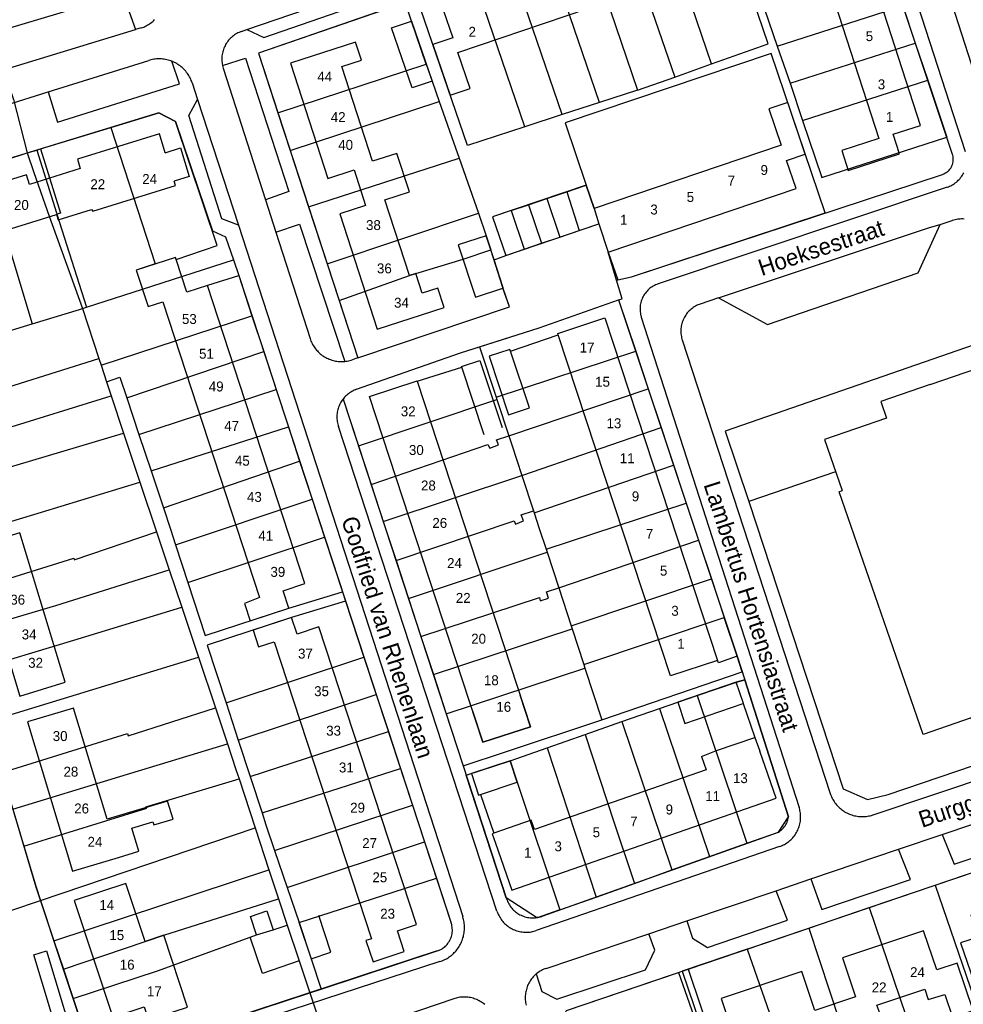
# Model space of a CAD drawing. Extents: x 123992 to 125854, y 449108 to 451911.
# Tile 158 of 175: x 125087 to 125229, y 451268 to 451417. Entities that reach past the tile are written whole.
import ezdxf
from ezdxf.enums import TextEntityAlignment as Align

# ---------------------------------------------------------------- set-up
doc = ezdxf.new("R2010")
doc.units = 0
for name, color, linetype in [('DEFAULT_113', 2, 'CONTINUOUS'), ('DEFAULT_117', 3, 'CONTINUOUS'), ('DEFAULT_21', 8, 'CONTINUOUS'), ('DEFAULT_22', 8, 'CONTINUOUS'), ('DEFAULT_4', 1, 'CONTINUOUS'), ('DEFAULT_6', 1, 'CONTINUOUS'), ('DEFAULT_79', 9, 'CONTINUOUS'), ('DEFAULT_80', 9, 'CONTINUOUS'), ('DEFAULT_99', 9, 'CONTINUOUS')]:
    doc.layers.add(name, color=color, linetype=linetype)

msp = doc.modelspace()

# ---------------------------------------------------------------- linework, layer by layer
at = {"layer": 'DEFAULT_21'}
for points in [[(125199.74, 451413.132), (125192.124, 451435.474)], [(125191.195, 451410.085), (125182.932, 451434.325)], [(125177.317, 451432.354), (125185.643, 451408.106)], [(125171.762, 451430.404), (125180.038, 451406.148)], [(125174.28, 451404.273), (125166.055, 451428.401)], [(125168.651, 451402.44), (125160.469, 451426.44)], [(125163.022, 451400.606), (125154.884, 451424.48)], [(125154.369, 451397.788), (125146.764, 451420.098)], [(125148.174, 451410.044), (125145.963, 451416.565), (125144.99, 451419.382), (125122.861, 451411.708), (125125.795, 451402.724)], [(125201.094, 451412.773), (125220.042, 451418.851)], [(125220.042, 451418.851), (125221.879, 451413.228)], [(125199.193, 451418.376), (125201.094, 451412.773)], [(125191.195, 451410.085), (125199.74, 451413.132)], [(125201.094, 451412.773), (125203.033, 451407.167)], [(125203.033, 451407.167), (125221.879, 451413.228)], [(125221.879, 451413.228), (125223.798, 451407.621)], [(125208.328, 451387.595), (125200.181, 451411.676), (125169.095, 451401.177), (125172.277, 451391.773)], [(125125.795, 451402.724), (125148.174, 451410.044)], [(125148.174, 451410.044), (125149.042, 451407.483), (125150.12, 451404.433)], [(125185.643, 451408.106), (125191.195, 451410.085)], [(125180.038, 451406.148), (125185.643, 451408.106)], [(125203.033, 451407.167), (125204.905, 451401.538)], [(125204.905, 451401.538), (125223.798, 451407.621)], [(125223.798, 451407.621), (125226.659, 451399.036)], [(125180.038, 451406.148), (125174.28, 451404.273)], [(125127.658, 451397.016), (125150.12, 451404.433)], [(125150.12, 451404.433), (125152.586, 451397.452), (125153.129, 451395.892)], [(125174.28, 451404.273), (125168.651, 451402.44)], [(125100.594, 451400.513), (125107.828, 451402.728), (125110.338, 451401.394), (125115.919, 451384.887), (125117.908, 451383.977), (125119.085, 451380.522)], [(125125.795, 451402.724), (125127.658, 451397.016)], [(125168.651, 451402.44), (125163.022, 451400.606)], [(125163.022, 451400.606), (125154.369, 451397.788)], [(125204.905, 451401.538), (125207.818, 451392.97)], [(125089.981, 451397.262), (125100.594, 451400.513)], [(125100.594, 451400.513), (125107.289, 451379.909), (125104.434, 451378.977), (125105.374, 451376.097)], [(125207.818, 451392.97), (125226.659, 451399.036)], [(125081.53, 451394.675), (125086.943, 451396.332), (125087.976, 451396.648)], [(125087.976, 451396.648), (125089.425, 451397.092)], [(125089.425, 451397.092), (125089.981, 451397.262)], [(125089.425, 451397.092), (125092.419, 451387.597), (125092.481, 451387.401)], [(125089.981, 451397.262), (125092.997, 451387.562), (125092.481, 451387.401)], [(125127.658, 451397.016), (125130.432, 451388.52)], [(125081.53, 451394.675), (125088.725, 451370.865)], [(125130.432, 451388.52), (125153.129, 451395.892)], [(125153.129, 451395.892), (125156.024, 451387.573)], [(125169.351, 451390.783), (125172.277, 451391.773)], [(125172.277, 451391.773), (125173.465, 451388.262), (125174.181, 451385.937)], [(125166.372, 451389.775), (125169.351, 451390.783)], [(125169.351, 451390.783), (125171.219, 451384.935)], [(125160.989, 451387.953), (125163.594, 451388.835)], [(125163.594, 451388.835), (125166.372, 451389.775)], [(125163.594, 451388.835), (125165.556, 451383.019)], [(125166.372, 451389.775), (125168.324, 451383.955)], [(125092.481, 451387.401), (125096.907, 451373.364)], [(125130.432, 451388.52), (125133.235, 451379.937)], [(125133.235, 451379.937), (125156.024, 451387.573)], [(125156.024, 451387.573), (125157.208, 451384.171), (125157.902, 451382.05)], [(125160.989, 451387.953), (125158.175, 451387.001), (125160.143, 451381.187), (125162.942, 451382.134)], [(125160.989, 451387.953), (125162.942, 451382.134)], [(125177.036, 451377.497), (125179.108, 451377.967), (125208.328, 451387.595)], [(125171.219, 451384.935), (125174.181, 451385.937)], [(125174.181, 451385.937), (125175.619, 451381.686), (125177.036, 451377.497)], [(125168.324, 451383.955), (125171.219, 451384.935)], [(125162.942, 451382.134), (125165.556, 451383.019)], [(125165.556, 451383.019), (125168.324, 451383.955)], [(125135.048, 451374.383), (125145.632, 451378.176), (125146.585, 451378.485), (125153.719, 451380.606), (125157.902, 451382.05)], [(125135.048, 451374.383), (125137.874, 451365.731), (125160.698, 451373.447), (125159.717, 451376.33), (125157.902, 451382.05)], [(125105.374, 451376.097), (125119.085, 451380.522)], [(125119.085, 451380.522), (125119.885, 451378.174), (125121.882, 451372.085)], [(125133.235, 451379.937), (125135.048, 451374.383)], [(125096.907, 451373.364), (125105.374, 451376.097)], [(125156.21, 451367.384), (125165.215, 451370.241), (125177.18, 451374.476), (125179.755, 451366.731)], [(125088.725, 451370.865), (125095.858, 451373.025), (125096.315, 451373.172)], [(125096.315, 451373.172), (125096.907, 451373.364)], [(125099.12, 451364.655), (125121.882, 451372.085)], [(125121.882, 451372.085), (125123.654, 451366.681)], [(125083.086, 451369.158), (125088.725, 451370.865)], [(125253.561, 451315.257), (125239.406, 451358.589), (125235.703, 451369.397), (125193.223, 451354.694), (125196.823, 451344.065), (125211.057, 451300.712), (125214.686, 451299.09), (125217.83, 451299.851), (125251.415, 451311.254), (125253.561, 451315.257)], [(125103.013, 451359.688), (125123.654, 451366.681)], [(125123.654, 451366.681), (125125.534, 451360.949)], [(125137.673, 451360.991), (125153.355, 451366.478), (125156.21, 451367.384)], [(125156.21, 451367.384), (125158.707, 451359.78)], [(125158.707, 451359.78), (125179.755, 451366.731)], [(125179.755, 451366.731), (125181.645, 451361.044)], [(125068.484, 451356.108), (125079.577, 451359.615), (125098.788, 451365.663)], [(125099.95, 451362.135), (125101.97, 451362.824), (125103.013, 451359.688)], [(125104.843, 451354.187), (125125.534, 451360.949)], [(125125.534, 451360.949), (125127.374, 451355.338)], [(125137.673, 451360.991), (125137.486, 451360.921), (125137.302, 451360.842), (125137.122, 451360.755), (125136.946, 451360.661), (125136.774, 451360.558), (125136.607, 451360.448), (125136.445, 451360.33), (125136.289, 451360.205), (125136.138, 451360.074), (125135.994, 451359.936), (125135.856, 451359.791), (125135.724, 451359.64), (125135.629, 451359.522)], [(125160.608, 451353.99), (125181.645, 451361.044)], [(125181.645, 451361.044), (125183.582, 451355.218)], [(125070.102, 451350.656), (125084.093, 451354.897), (125100.659, 451359.982)], [(125103.013, 451359.688), (125104.843, 451354.187)], [(125135.629, 451359.522), (125137.942, 451352.456)], [(125137.942, 451352.456), (125158.809, 451359.469)], [(125158.707, 451359.78), (125158.809, 451359.469)], [(125158.809, 451359.469), (125160.608, 451353.99)], [(125106.676, 451348.674), (125127.374, 451355.338)], [(125127.374, 451355.338), (125129.072, 451350.159)], [(125162.584, 451347.987), (125183.582, 451355.218)], [(125183.582, 451355.218), (125185.47, 451349.539)], [(125071.718, 451345.212), (125086.463, 451349.59), (125102.501, 451354.391)], [(125104.843, 451354.187), (125106.676, 451348.674)], [(125139.844, 451346.646), (125157.438, 451352.656), (125157.734, 451352.119), (125159.045, 451352.592), (125158.749, 451353.367), (125160.608, 451353.99)], [(125160.608, 451353.99), (125161.069, 451352.586), (125162.584, 451347.987)], [(125137.942, 451352.456), (125139.844, 451346.646)], [(125108.523, 451343.122), (125129.072, 451350.159)], [(125129.072, 451350.159), (125130.949, 451344.437)], [(125106.676, 451348.674), (125108.523, 451343.122)], [(125164.438, 451342.358), (125185.47, 451349.539)], [(125185.47, 451349.539), (125187.372, 451343.816)], [(125141.671, 451341.063), (125162.584, 451347.987)], [(125162.584, 451347.987), (125164.336, 451342.667)], [(125073.987, 451337.564), (125090.14, 451342.433), (125104.982, 451346.967)], [(125139.844, 451346.646), (125141.671, 451341.063)], [(125110.373, 451337.518), (125130.949, 451344.437)], [(125130.949, 451344.437), (125132.838, 451338.678)], [(125108.523, 451343.122), (125109.604, 451339.875), (125110.373, 451337.518)], [(125143.608, 451335.145), (125161.403, 451341.151), (125161.64, 451340.615), (125162.832, 451341.147), (125162.477, 451342.041), (125164.336, 451342.667)], [(125164.336, 451342.667), (125164.438, 451342.358)], [(125166.24, 451336.856), (125187.372, 451343.816)], [(125187.372, 451343.816), (125189.236, 451338.207)], [(125164.438, 451342.358), (125165.211, 451340.009), (125166.24, 451336.856)], [(125141.671, 451341.063), (125143.608, 451335.145)], [(125076.329, 451329.673), (125095.008, 451335.511), (125095.067, 451335.273), (125107.484, 451339.485)], [(125112.229, 451331.837), (125132.838, 451338.678)], [(125132.838, 451338.678), (125135.549, 451330.41)], [(125168.14, 451331.035), (125189.236, 451338.207)], [(125189.236, 451338.207), (125191.17, 451332.389)], [(125110.373, 451337.518), (125112.229, 451331.837)], [(125166.24, 451336.856), (125166.392, 451336.39)], [(125145.473, 451329.447), (125166.392, 451336.39)], [(125166.392, 451336.39), (125168.14, 451331.035)], [(125143.608, 451335.145), (125145.473, 451329.447)], [(125077.969, 451324.146), (125092.315, 451328.373), (125109.411, 451333.725)], [(125170.007, 451325.313), (125191.17, 451332.389)], [(125191.17, 451332.389), (125193.113, 451326.546)], [(125112.229, 451331.837), (125114.836, 451323.854), (125127.446, 451327.972), (125135.549, 451330.41)], [(125147.355, 451323.696), (125165.25, 451329.587), (125165.368, 451329.051), (125166.619, 451329.464), (125166.323, 451330.418), (125168.14, 451331.035)], [(125168.14, 451331.035), (125170.007, 451325.313)], [(125135.549, 451330.41), (125136.002, 451329.029)], [(125145.473, 451329.447), (125147.355, 451323.696)], [(125079.644, 451318.502), (125095.043, 451323.125), (125111.285, 451328.123)], [(125136.002, 451329.029), (125127.866, 451326.557), (125115.116, 451322.382), (125117.97, 451313.66)], [(125136.002, 451329.029), (125138.772, 451320.581)], [(125171.913, 451319.473), (125193.113, 451326.546)], [(125174.647, 451311.095), (125195.807, 451318.361), (125195.051, 451320.715), (125193.113, 451326.546)], [(125149.241, 451317.934), (125170.156, 451324.858)], [(125170.007, 451325.313), (125170.156, 451324.858)], [(125170.156, 451324.858), (125171.913, 451319.473)], [(125147.355, 451323.696), (125149.241, 451317.934)], [(125081.924, 451310.821), (125113.81, 451320.572)], [(125117.97, 451313.66), (125138.772, 451320.581)], [(125138.772, 451320.581), (125140.626, 451314.928)], [(125151.181, 451312.008), (125172.09, 451318.931)], [(125171.913, 451319.473), (125172.09, 451318.931)], [(125172.09, 451318.931), (125174.647, 451311.095)], [(125149.241, 451317.934), (125151.181, 451312.008)], [(125189.009, 451314.789), (125194.939, 451316.806), (125196.188, 451317.171), (125202.811, 451296.487)], [(125119.81, 451308.036), (125140.626, 451314.928)], [(125140.626, 451314.928), (125142.461, 451309.333)], [(125183.335, 451312.83), (125186.089, 451313.796), (125189.009, 451314.789)], [(125189.009, 451314.789), (125196.53, 451292.486)], [(125117.97, 451313.66), (125119.81, 451308.036)], [(125084.199, 451303.153), (125103.112, 451309.047), (125103.23, 451308.689), (125116.364, 451312.935)], [(125151.181, 451312.008), (125153.753, 451304.151), (125160.107, 451306.304), (125174.647, 451311.095)], [(125177.665, 451310.841), (125183.335, 451312.83)], [(125183.335, 451312.83), (125190.903, 451290.481)], [(125172.149, 451308.906), (125177.665, 451310.841)], [(125177.665, 451310.841), (125185.218, 451288.455)], [(125121.599, 451302.569), (125142.461, 451309.333)], [(125142.461, 451309.333), (125144.285, 451303.772)], [(125166.396, 451306.888), (125172.149, 451308.906)], [(125172.149, 451308.906), (125176.494, 451295.551), (125179.561, 451286.439)], [(125085.842, 451297.618), (125101.968, 451302.56), (125118.187, 451307.487)], [(125119.81, 451308.036), (125121.599, 451302.569)], [(125160.805, 451304.927), (125166.396, 451306.888)], [(125166.396, 451306.888), (125173.774, 451284.376)], [(125168.286, 451282.42), (125165.62, 451281.47), (125165.217, 451281.349), (125164.804, 451281.27), (125160.235, 451284.242), (125154.207, 451302.754), (125160.805, 451304.927)], [(125160.805, 451304.927), (125161.872, 451301.692), (125168.286, 451282.42)], [(125121.599, 451302.569), (125123.398, 451297.073)], [(125123.398, 451297.073), (125144.285, 451303.772)], [(125144.285, 451303.772), (125146.108, 451298.214)], [(125087.493, 451292.055), (125106.006, 451297.784), (125105.888, 451297.963), (125119.948, 451302.194)], [(125125.307, 451291.38), (125146.108, 451298.214)], [(125146.108, 451298.214), (125147.916, 451292.699)], [(125085.842, 451297.618), (125087.493, 451292.055)], [(125123.398, 451297.073), (125123.982, 451295.289), (125125.307, 451291.38)], [(125201.277, 451294.178), (125201.444, 451294.288), (125201.604, 451294.409), (125201.756, 451294.538), (125201.9, 451294.677), (125202.036, 451294.823), (125202.162, 451294.978), (125202.28, 451295.14), (125202.387, 451295.309), (125202.483, 451295.484), (125202.569, 451295.665), (125202.645, 451295.85), (125202.708, 451296.04), (125202.761, 451296.233), (125202.801, 451296.428), (125202.811, 451296.487)], [(125089.993, 451283.872), (125122.363, 451294.841)], [(125196.53, 451292.486), (125201.277, 451294.178)], [(125127.188, 451285.836), (125147.916, 451292.699)], [(125147.916, 451292.699), (125149.711, 451287.227)], [(125190.903, 451290.481), (125196.53, 451292.486)], [(125087.493, 451292.055), (125089.332, 451285.859), (125089.993, 451283.872)], [(125125.307, 451291.38), (125127.188, 451285.836)], [(125185.218, 451288.455), (125190.903, 451290.481)], [(125224.917, 451286.164), (125234.285, 451289.353)], [(125092.021, 451277.773), (125124.445, 451288.499)], [(125179.561, 451286.439), (125185.218, 451288.455)], [(125128.993, 451280.512), (125149.711, 451287.227)], [(125149.711, 451287.227), (125151.941, 451280.424)], [(125173.774, 451284.376), (125179.561, 451286.439)], [(125127.188, 451285.836), (125128.993, 451280.512)], [(125214.97, 451282.778), (125224.917, 451286.164)], [(125224.917, 451286.164), (125234.278, 451258.899)], [(125080.979, 451280.818), (125089.993, 451283.872)], [(125089.993, 451283.872), (125092.021, 451277.773)], [(125093.453, 451273.466), (125105.76, 451277.687), (125108.574, 451278.621), (125125.882, 451284.124)], [(125168.286, 451282.42), (125173.774, 451284.376)], [(125205.84, 451279.67), (125214.97, 451282.778)], [(125214.97, 451282.778), (125224.224, 451255.526)], [(125128.993, 451280.512), (125130.803, 451275.074), (125132.311, 451270.484)], [(125149.823, 451276.236), (125150.011, 451276.304), (125150.195, 451276.383), (125150.373, 451276.474), (125150.546, 451276.575), (125150.712, 451276.686), (125150.871, 451276.806), (125151.023, 451276.937), (125151.167, 451277.076), (125151.302, 451277.223), (125151.428, 451277.379), (125151.544, 451277.541), (125151.65, 451277.711), (125151.746, 451277.886), (125151.831, 451278.067), (125151.905, 451278.253), (125151.968, 451278.443), (125152.019, 451278.636), (125152.059, 451278.832), (125152.087, 451279.03), (125152.102, 451279.229), (125152.106, 451279.429), (125152.098, 451279.629), (125152.077, 451279.828), (125152.045, 451280.025), (125152.001, 451280.22), (125151.945, 451280.413), (125151.941, 451280.424)], [(125094.916, 451269.065), (125107.624, 451273.244), (125121.6, 451278.343), (125122.578, 451278.673), (125125.096, 451279.445), (125127.186, 451280.151)], [(125196.573, 451276.516), (125205.84, 451279.67)], [(125205.84, 451279.67), (125212.113, 451260.787)], [(125092.021, 451277.773), (125093.453, 451273.466)], [(125132.311, 451270.484), (125149.823, 451276.236)], [(125196.573, 451276.516), (125186.778, 451273.182), (125195.745, 451246.663), (125199.842, 451248.016), (125199.99, 451247.569)], [(125196.573, 451276.516), (125205.48, 451250.988), (125206.02, 451249.56)], [(125093.453, 451273.466), (125094.916, 451269.065)], [(125170.766, 451254.683), (125167.72, 451264.031), (125169.32, 451267.239), (125186.182, 451272.979), (125188.155, 451267.416), (125190.221, 451261.104)], [(125094.916, 451269.065), (125098.001, 451259.787), (125098.638, 451259.424), (125130.618, 451269.928)], [(125130.618, 451269.928), (125132.311, 451270.484)]]:
    msp.add_lwpolyline(points, dxfattribs=at)
at = {"layer": 'DEFAULT_22'}
for points in [[(125061.623, 451477.258), (125073.61, 451441.573), (125085.919, 451404.735), (125087.976, 451396.648)], [(125087.976, 451396.648), (125088.997, 451393.727), (125091.296, 451387.1), (125096.315, 451373.172)], [(125096.315, 451373.172), (125098.788, 451365.663)], [(125098.788, 451365.663), (125099.12, 451364.655)], [(125099.12, 451364.655), (125099.95, 451362.135)], [(125099.95, 451362.135), (125100.659, 451359.982)], [(125100.659, 451359.982), (125102.501, 451354.391)], [(125102.501, 451354.391), (125102.607, 451354.068), (125104.982, 451346.967)], [(125104.982, 451346.967), (125107.484, 451339.485)], [(125107.484, 451339.485), (125109.411, 451333.725)], [(125109.411, 451333.725), (125111.285, 451328.123)], [(125111.285, 451328.123), (125113.81, 451320.572)], [(125113.81, 451320.572), (125116.364, 451312.935)], [(125116.364, 451312.935), (125118.187, 451307.487)], [(125118.187, 451307.487), (125119.474, 451303.639), (125119.948, 451302.194)], [(125119.948, 451302.194), (125122.363, 451294.841)], [(125122.363, 451294.841), (125124.445, 451288.499)], [(125124.445, 451288.499), (125125.882, 451284.124)], [(125125.882, 451284.124), (125127.186, 451280.151)], [(125127.186, 451280.151), (125129.014, 451274.739), (125130.618, 451269.928)], [(125130.618, 451269.928), (125133.588, 451261.022)]]:
    msp.add_lwpolyline(points, dxfattribs=at)
at = {"layer": 'DEFAULT_4'}
for points in [[(125222.699, 451400.815), (125211.667, 451434.887), (125207.717, 451433.608), (125206.652, 451436.43), (125198.893, 451433.918), (125199.871, 451430.897), (125205.467, 451432.709), (125216.439, 451398.824), (125210.841, 451397.011), (125211.808, 451394.023), (125219.522, 451396.521), (125218.565, 451399.477), (125222.699, 451400.815)], [(125150.738, 451418.249), (125152.18, 451414.019), (125149.184, 451412.999), (125151.791, 451405.351), (125154.778, 451406.369), (125152.931, 451411.788), (125192.145, 451425.153), (125194.012, 451419.674), (125197.146, 451420.742), (125194.502, 451428.499), (125191.465, 451427.464), (125190.04, 451431.645), (125150.738, 451418.249)], [(125150.878, 451373.313), (125149.921, 451376.272), (125147.549, 451375.505), (125146.585, 451378.485), (125145.632, 451378.176), (125141.943, 451389.583), (125145.62, 451390.772), (125143.743, 451396.577), (125140.074, 451395.391), (125135.442, 451409.714), (125138.38, 451410.665), (125137.499, 451413.388), (125127.682, 451410.213), (125133.313, 451392.806), (125137.284, 451394.091), (125139.014, 451388.743), (125135.13, 451387.487), (125140.772, 451370.043), (125150.878, 451373.313)], [(125175.613, 451381.684), (125203.941, 451391.269), (125202.509, 451395.502), (125205.33, 451396.457), (125202.685, 451404.275), (125199.816, 451403.304), (125201.676, 451397.808), (125173.465, 451388.262), (125172.277, 451391.773), (125158.175, 451387.001), (125160.146, 451381.177)], [(125108.815, 451396.671), (125107.92, 451399.556), (125095.55, 451395.715), (125095.99, 451394.299), (125088.314, 451391.915), (125087.861, 451393.374), (125065.277, 451386.36), (125065.539, 451385.387), (125062.604, 451384.476), (125064.931, 451376.986), (125068.166, 451377.991), (125067.639, 451379.687), (125092.424, 451387.384), (125092.679, 451386.565), (125097.7, 451388.124), (125097.876, 451387.867), (125110.347, 451391.74), (125110.142, 451392.399)], [(125108.815, 451396.671), (125111.097, 451397.417), (125112.434, 451393.11), (125110.142, 451392.399)], [(125160.146, 451381.177), (125174.181, 451385.937), (125175.613, 451381.684)], [(125110.435, 451380.581), (125110.33, 451380.902), (125104.434, 451378.977), (125106.23, 451373.475), (125108.455, 451374.202), (125123.031, 451329.551), (125120.755, 451328.677), (125121.607, 451326.065), (125127.446, 451327.972), (125126.589, 451330.599), (125129.865, 451331.669), (125115.175, 451376.67)], [(125115.175, 451376.67), (125112.044, 451375.648), (125110.435, 451380.581)], [(125115.249, 451376.694), (125115.175, 451376.67)], [(125168.07, 451369.185), (125167.996, 451369.41), (125175.113, 451371.752), (125192.103, 451320.072)], [(125192.103, 451320.072), (125185.002, 451317.736), (125168.07, 451369.185)], [(125224.181, 451361.715), (125231.355, 451364.195)], [(125146.813, 451362.229), (125163.903, 451310.079), (125156.709, 451307.722), (125139.606, 451359.927), (125146.801, 451362.284), (125146.813, 451362.229)], [(125224.181, 451361.715), (125216.696, 451359.127), (125217.549, 451356.66), (125208.202, 451353.428), (125210.875, 451345.695)], [(125249.706, 451315.375), (125231.161, 451308.957), (125230.318, 451311.393), (125223.096, 451308.893), (125210.413, 451345.535), (125210.875, 451345.695)], [(125093.737, 451316.783), (125086.887, 451339.337), (125080.029, 451337.254), (125086.879, 451314.7), (125093.737, 451316.783)], [(125146.696, 451280.226), (125131.973, 451325.14), (125128.684, 451324.061), (125127.866, 451326.557), (125122.05, 451324.651), (125122.873, 451322.14), (125125.21, 451322.906), (125139.907, 451278.074), (125139.08, 451277.833), (125140.137, 451274.61), (125144.859, 451276.158), (125143.833, 451279.287), (125146.696, 451280.226)], [(125155.152, 451312.473), (125156.709, 451307.722), (125163.903, 451310.079), (125162.346, 451314.83)], [(125100.026, 451296.12), (125094.983, 451312.891), (125088.04, 451310.803), (125094.821, 451288.259), (125101.763, 451290.347)], [(125189.686, 451305.577), (125191.923, 451306.476), (125197.742, 451308.446), (125198.46, 451306.369)], [(125158.595, 451292.498), (125161.056, 451285.424), (125200.922, 451299.295), (125198.46, 451306.369)], [(125189.686, 451305.577), (125190.387, 451303.56)], [(125190.387, 451303.56), (125164.507, 451294.555)], [(125294.23, 451291.332), (125290.78, 451301.534), (125287.804, 451300.528), (125287.533, 451301.036), (125264.403, 451293.215), (125265.548, 451289.829), (125254.683, 451286.155), (125253.528, 451289.57), (125230.275, 451281.707), (125231.414, 451278.339), (125228.756, 451277.44), (125230.719, 451271.634), (125239.129, 451274.478), (125238.438, 451276.522), (125255.972, 451282.451), (125256.673, 451280.377), (125267.562, 451284.059), (125266.868, 451286.111), (125284.253, 451291.99), (125285.165, 451289.293), (125290.038, 451290.941), (125290.35, 451290.02), (125294.23, 451291.332)], [(125101.763, 451290.347), (125104.815, 451291.307), (125103.772, 451294.774), (125106.95, 451295.73), (125107.088, 451295.269), (125109.981, 451296.135), (125109.166, 451298.855), (125100.026, 451296.12)], [(125164.507, 451294.555), (125164.005, 451295.989), (125158.379, 451294.014)], [(125158.379, 451294.014), (125158.102, 451293.917), (125158.595, 451292.498)], [(125112.173, 451267.772), (125108.574, 451278.621), (125105.76, 451277.687), (125102.863, 451286.419), (125095.088, 451283.839), (125100.924, 451266.247), (125105.644, 451267.812), (125106.303, 451265.825), (125112.173, 451267.772)], [(125217.78, 451255.209), (125214.273, 451265.621), (125216.734, 451266.45), (125216.095, 451268.045), (125223.331, 451270.482), (125223.851, 451268.938), (125226.381, 451269.664), (125227.538, 451266.23), (125230.63, 451267.272), (125228.226, 451274.407), (125225.158, 451273.373), (125223.163, 451279.297), (125210.933, 451275.178), (125212.905, 451269.324), (125206.77, 451267.258), (125204.785, 451273.151), (125192.642, 451269.061), (125194.675, 451263.025), (125191.524, 451261.964)]]:
    msp.add_lwpolyline(points, dxfattribs=at)
at = {"layer": 'DEFAULT_6'}
for points in [[(125149.042, 451407.483), (125146.022, 451406.459), (125142.943, 451415.541), (125145.963, 451416.565), (125149.042, 451407.483)], [(125158.406, 451380.511), (125157.208, 451384.171), (125153.002, 451382.795), (125155.581, 451374.916), (125159.736, 451376.275)], [(125159.736, 451376.275), (125159.786, 451376.292), (125158.406, 451380.511)], [(125160.888, 451366.727), (125160.792, 451367.016), (125157.633, 451365.966), (125160.575, 451357.125), (125163.734, 451358.176), (125160.888, 451366.727)], [(125153.522, 451364.311), (125153.489, 451364.409), (125156.246, 451365.32), (125159.619, 451355.229)], [(125156.907, 451354.135), (125153.522, 451364.311)], [(125194.925, 451316.802), (125186.089, 451313.796), (125187.185, 451310.574), (125195.964, 451313.56)], [(125195.964, 451313.56), (125196.011, 451313.576), (125194.925, 451316.802)], [(125156.34, 451299.868), (125161.872, 451301.692), (125160.805, 451304.927), (125154.975, 451303.004), (125156.042, 451299.77), (125156.34, 451299.868)], [(125129.014, 451274.739), (125123.452, 451272.861), (125121.6, 451278.343), (125122.578, 451278.673), (125121.643, 451281.441), (125124.138, 451282.283), (125125.096, 451279.445), (125127.186, 451280.151), (125129.014, 451274.739)], [(125128.974, 451280.57), (125130.803, 451275.074), (125133.8, 451276.072), (125131.971, 451281.567)]]:
    msp.add_lwpolyline(points, dxfattribs=at)
at = {"layer": 'DEFAULT_79'}
msp.add_lwpolyline([(125195.051, 451320.715), (125196.188, 451317.171)], dxfattribs=at)
at = {"layer": 'DEFAULT_80'}
for points in [[(125160.888, 451366.727), (125168.07, 451369.185)], [(125146.813, 451362.229), (125153.522, 451364.311)], [(125195.964, 451313.56), (125197.742, 451308.446)], [(125156.34, 451299.868), (125158.379, 451294.014)], [(125187.677, 451273.488), (125191.524, 451261.964)]]:
    msp.add_lwpolyline(points, dxfattribs=at)
at = {"layer": 'DEFAULT_99'}
for points in [[(125227.526, 451396.431), (125212.257, 451442.288), (125191.557, 451435.283), (125189.064, 451436.477), (125149.285, 451422.515), (125149.775, 451421.042)], [(125214.531, 451443.016), (125229.449, 451396.896)], [(125121.11, 451415.273), (125145.605, 451423.699)], [(125121.11, 451415.273), (125123.658, 451414.101), (125144.92, 451421.482), (125145.605, 451423.699)], [(125225.974, 451423.74), (125255.1, 451333.137)], [(125076.102, 451406.665), (125077.724, 451413.266), (125102.405, 451420.667), (125104.33, 451415.263)], [(125149.775, 451421.042), (125122.861, 451411.708), (125137.874, 451365.731)], [(125105.188, 451415.524), (125104.33, 451415.263)], [(125105.188, 451415.524), (125105.378, 451415.587), (125105.565, 451415.657), (125105.749, 451415.736), (125105.929, 451415.823), (125106.105, 451415.918), (125106.277, 451416.02), (125106.444, 451416.129), (125106.607, 451416.246), (125106.764, 451416.37), (125106.915, 451416.5), (125107.061, 451416.637), (125107.201, 451416.78)], [(125076.102, 451406.665), (125104.33, 451415.263)], [(125120.322, 451415.002), (125120.134, 451414.933), (125119.95, 451414.855), (125119.77, 451414.769), (125119.593, 451414.675), (125119.421, 451414.573), (125119.254, 451414.463), (125119.092, 451414.346), (125118.935, 451414.222), (125118.784, 451414.091), (125118.639, 451413.953), (125118.501, 451413.808), (125118.369, 451413.658), (125118.244, 451413.502), (125118.127, 451413.34), (125118.016, 451413.173), (125117.914, 451413.002), (125117.819, 451412.825), (125117.732, 451412.645), (125117.654, 451412.461), (125117.584, 451412.274), (125117.522, 451412.084), (125117.469, 451411.891), (125117.425, 451411.696), (125117.389, 451411.499), (125117.363, 451411.301), (125117.346, 451411.102), (125117.337, 451410.902), (125117.338, 451410.702), (125117.348, 451410.502), (125117.366, 451410.303), (125117.394, 451410.105), (125117.43, 451409.908), (125117.445, 451409.841)], [(125120.322, 451415.002), (125121.11, 451415.273)], [(125091.142, 451405.86), (125106.32, 451410.614)], [(125091.142, 451405.86), (125092.542, 451401.284), (125110.975, 451407.105), (125109.819, 451410.483)], [(125109.819, 451410.483), (125109.632, 451410.553), (125109.442, 451410.617), (125109.25, 451410.672), (125109.056, 451410.721), (125108.86, 451410.762), (125108.663, 451410.795), (125108.465, 451410.821), (125108.266, 451410.84), (125108.066, 451410.851), (125107.866, 451410.854), (125107.666, 451410.849), (125107.466, 451410.837), (125107.267, 451410.817), (125107.069, 451410.79), (125106.872, 451410.755), (125106.677, 451410.712), (125106.483, 451410.662), (125106.32, 451410.614)], [(125112.866, 451407.233), (125112.801, 451407.422), (125112.728, 451407.608), (125112.648, 451407.792), (125112.562, 451407.972), (125112.468, 451408.149), (125112.368, 451408.322), (125112.262, 451408.491), (125112.149, 451408.656), (125112.03, 451408.817), (125111.904, 451408.973), (125111.773, 451409.124), (125111.636, 451409.27), (125111.494, 451409.41), (125111.347, 451409.545), (125111.194, 451409.675), (125111.037, 451409.798), (125110.875, 451409.915), (125110.709, 451410.027), (125110.538, 451410.131), (125110.364, 451410.229), (125110.186, 451410.321), (125110.005, 451410.405), (125109.82, 451410.482), (125109.819, 451410.483)], [(125117.445, 451409.841), (125120.897, 451410.941), (125127.445, 451390.856), (125123.93, 451389.571)], [(125117.445, 451409.841), (125117.493, 451409.652), (125117.548, 451409.465)], [(125117.548, 451409.465), (125123.93, 451389.571)], [(125112.866, 451407.233), (125113.677, 451404.732)], [(125084.757, 451403.86), (125091.142, 451405.86)], [(125119.833, 451385.756), (125117.36, 451386.702), (125112.384, 451402.321), (125113.677, 451404.732)], [(125113.677, 451404.732), (125119.833, 451385.756)], [(125110.435, 451380.581), (125116.655, 451382.71), (125110.338, 451401.394), (125107.828, 451402.728), (125058.963, 451387.764), (125064.309, 451370.564)], [(125226.016, 451393.424), (125226.203, 451393.495), (125226.384, 451393.581), (125226.556, 451393.681), (125226.72, 451393.797), (125226.873, 451393.925), (125227.015, 451394.066), (125227.144, 451394.218), (125227.261, 451394.381), (125227.363, 451394.553), (125227.45, 451394.732), (125227.522, 451394.919), (125227.578, 451395.111), (125227.618, 451395.307), (125227.641, 451395.505), (125227.648, 451395.705), (125227.637, 451395.905), (125227.61, 451396.103), (125227.566, 451396.298), (125227.526, 451396.431)], [(125176.863, 451377.458), (125179.108, 451377.967), (125226.016, 451393.424)], [(125226.717, 451391.483), (125226.905, 451391.551), (125227.09, 451391.627), (125227.271, 451391.712), (125227.448, 451391.806), (125227.62, 451391.907), (125227.788, 451392.017), (125227.95, 451392.134), (125228.106, 451392.258), (125228.257, 451392.389), (125228.401, 451392.528), (125228.539, 451392.673), (125228.67, 451392.824), (125228.794, 451392.981), (125228.91, 451393.144), (125229.019, 451393.311), (125229.12, 451393.484), (125229.213, 451393.661)], [(125226.717, 451391.483), (125183.123, 451376.897)], [(125123.93, 451389.571), (125125.486, 451384.721)], [(125119.833, 451385.756), (125153.675, 451281.431)], [(125125.486, 451384.721), (125129.072, 451385.931), (125135.866, 451365.197)], [(125192.256, 451374.779), (125224.071, 451385.383), (125225.652, 451385.88)], [(125192.256, 451374.779), (125199.616, 451370.785), (125222.34, 451378.559), (125225.652, 451385.88)], [(125225.652, 451385.88), (125227.472, 451386.451)], [(125229.304, 451386.688), (125229.104, 451386.694), (125228.904, 451386.692), (125228.704, 451386.682), (125228.505, 451386.665), (125228.306, 451386.641), (125228.109, 451386.609), (125227.913, 451386.569), (125227.718, 451386.522), (125227.526, 451386.468), (125227.472, 451386.451)], [(125125.486, 451384.721), (125130.64, 451368.655)], [(125176.863, 451377.458), (125175.613, 451381.684)], [(125158.406, 451380.511), (125160.146, 451381.177)], [(125115.249, 451376.694), (125119.885, 451378.174), (125151.941, 451280.424)], [(125177.18, 451374.476), (125177.699, 451374.66), (125176.863, 451377.458)], [(125183.123, 451376.897), (125182.935, 451376.829), (125182.751, 451376.751), (125182.57, 451376.665), (125182.395, 451376.569), (125182.224, 451376.465), (125182.059, 451376.352), (125181.9, 451376.231), (125181.747, 451376.102), (125181.6, 451375.966), (125181.461, 451375.822), (125181.329, 451375.672), (125181.205, 451375.515), (125181.089, 451375.353), (125180.981, 451375.184), (125180.881, 451375.011), (125180.791, 451374.832), (125180.71, 451374.65), (125180.637, 451374.463), (125180.575, 451374.273), (125180.522, 451374.081), (125180.478, 451373.885), (125180.445, 451373.688), (125180.421, 451373.49), (125180.408, 451373.29), (125180.404, 451373.09), (125180.411, 451372.89), (125180.428, 451372.691), (125180.454, 451372.493), (125180.491, 451372.296), (125180.537, 451372.102), (125180.593, 451371.91), (125180.596, 451371.9)], [(125137.874, 451365.731), (125160.698, 451373.447), (125159.736, 451376.275)], [(125137.673, 451360.991), (125153.355, 451366.478), (125165.215, 451370.241), (125177.18, 451374.476)], [(125177.18, 451374.476), (125195.051, 451320.715)], [(125189.491, 451373.858), (125189.303, 451373.79), (125189.118, 451373.714), (125188.937, 451373.629), (125188.76, 451373.535), (125188.588, 451373.434), (125188.42, 451373.325), (125188.258, 451373.208), (125188.102, 451373.083), (125187.951, 451372.952), (125187.807, 451372.813), (125187.669, 451372.668), (125187.538, 451372.517), (125187.415, 451372.36), (125187.298, 451372.197), (125187.19, 451372.029), (125187.089, 451371.856), (125186.997, 451371.679), (125186.913, 451371.497), (125186.837, 451371.312), (125186.771, 451371.124), (125186.713, 451370.932), (125186.664, 451370.738), (125186.624, 451370.542), (125186.593, 451370.345), (125186.571, 451370.146), (125186.559, 451369.946), (125186.556, 451369.746), (125186.563, 451369.547), (125186.578, 451369.347), (125186.603, 451369.149), (125186.637, 451368.952), (125186.68, 451368.756), (125186.733, 451368.563), (125186.768, 451368.45)], [(125192.256, 451374.779), (125189.491, 451373.858)], [(125180.596, 451371.9), (125204.398, 451297.903)], [(125130.64, 451368.655), (125130.705, 451368.466), (125130.777, 451368.279), (125130.857, 451368.096), (125130.944, 451367.916), (125131.038, 451367.74), (125131.14, 451367.567), (125131.247, 451367.399), (125131.362, 451367.235), (125131.483, 451367.076), (125131.61, 451366.921), (125131.744, 451366.772), (125131.883, 451366.629), (125132.028, 451366.491), (125132.178, 451366.359), (125132.333, 451366.233), (125132.493, 451366.113), (125132.658, 451366), (125132.828, 451365.893), (125133.001, 451365.794), (125133.178, 451365.701), (125133.359, 451365.616), (125133.543, 451365.537), (125133.73, 451365.467), (125133.92, 451365.403), (125134.112, 451365.348), (125134.306, 451365.3), (125134.502, 451365.259), (125134.699, 451365.227), (125134.898, 451365.203), (125135.097, 451365.186), (125135.297, 451365.178), (125135.497, 451365.177), (125135.697, 451365.184), (125135.866, 451365.197)], [(125186.768, 451368.45), (125209.078, 451300.023)], [(125135.866, 451365.197), (125136.065, 451365.219), (125136.262, 451365.249), (125136.459, 451365.287), (125136.653, 451365.333), (125136.846, 451365.387), (125137.016, 451365.441)], [(125137.874, 451365.731), (125137.016, 451365.441)], [(125149.823, 451276.236), (125098.638, 451259.424), (125098.001, 451259.787), (125089.332, 451285.859), (125066.166, 451363.919)], [(125137.672, 451360.991), (125137.485, 451360.921), (125137.301, 451360.842), (125137.121, 451360.755), (125136.945, 451360.66), (125136.773, 451360.558), (125136.606, 451360.447), (125136.445, 451360.33), (125136.288, 451360.205), (125136.138, 451360.073), (125135.993, 451359.935), (125135.855, 451359.79), (125135.724, 451359.64), (125135.629, 451359.522)], [(125135.629, 451359.522), (125135.51, 451359.362), (125135.398, 451359.196), (125135.293, 451359.025), (125135.197, 451358.85), (125135.108, 451358.671), (125135.027, 451358.488), (125134.955, 451358.302), (125134.891, 451358.112), (125134.836, 451357.92), (125134.789, 451357.725), (125134.751, 451357.529), (125134.722, 451357.331), (125134.702, 451357.132), (125134.691, 451356.932), (125134.689, 451356.732), (125134.696, 451356.533), (125134.712, 451356.333), (125134.737, 451356.135), (125134.77, 451355.938), (125134.813, 451355.742), (125134.864, 451355.549), (125134.91, 451355.399)], [(125135.629, 451359.522), (125153.753, 451304.151)], [(125158.829, 451282.251), (125134.91, 451355.399)], [(125209.897, 451348.523), (125196.823, 451344.065), (125211.057, 451300.712), (125214.686, 451299.09), (125217.83, 451299.851), (125251.415, 451311.254), (125253.561, 451315.257)], [(125195.051, 451320.715), (125192.245, 451319.714), (125192.103, 451320.072)], [(125165.622, 451281.471), (125201.277, 451294.178), (125202.811, 451296.487), (125196.188, 451317.171)], [(125196.188, 451317.171), (125194.925, 451316.802)], [(125187.677, 451273.488), (125310.459, 451315.282), (125325.302, 451290.021)], [(125215.543, 451296.774), (125252.46, 451309.169)], [(125153.753, 451304.151), (125160.107, 451306.304)], [(125153.753, 451304.151), (125160.283, 451284.094)], [(125225.966, 451293.801), (125249.104, 451301.623)], [(125225.966, 451293.801), (125227.762, 451289.357), (125250.563, 451296.97), (125249.104, 451301.623)], [(125209.078, 451300.023), (125209.144, 451299.834), (125209.217, 451299.648), (125209.297, 451299.465), (125209.385, 451299.285), (125209.479, 451299.109), (125209.58, 451298.936), (125209.688, 451298.768), (125209.803, 451298.604), (125209.924, 451298.445), (125210.051, 451298.29), (125210.184, 451298.141), (125210.322, 451297.997), (125210.467, 451297.858), (125210.616, 451297.726), (125210.771, 451297.599), (125210.931, 451297.478), (125211.095, 451297.364), (125211.263, 451297.256), (125211.436, 451297.156), (125211.612, 451297.061), (125211.792, 451296.974), (125211.976, 451296.894), (125212.162, 451296.822), (125212.351, 451296.756), (125212.542, 451296.698), (125212.736, 451296.648), (125212.931, 451296.605), (125213.128, 451296.57), (125213.326, 451296.543), (125213.525, 451296.524), (125213.725, 451296.512), (125213.925, 451296.509), (125214.125, 451296.513), (125214.325, 451296.525), (125214.524, 451296.544), (125214.722, 451296.572), (125214.919, 451296.607), (125215.114, 451296.65), (125215.307, 451296.701), (125215.499, 451296.759), (125215.543, 451296.774)], [(125201.449, 451291.998), (125201.637, 451292.067), (125201.821, 451292.145), (125202.002, 451292.23), (125202.179, 451292.322), (125202.353, 451292.422), (125202.521, 451292.529), (125202.685, 451292.644), (125202.845, 451292.765), (125202.998, 451292.893), (125203.147, 451293.027), (125203.289, 451293.167), (125203.425, 451293.314), (125203.555, 451293.465), (125203.679, 451293.623), (125203.796, 451293.785), (125203.905, 451293.952), (125204.008, 451294.124), (125204.103, 451294.3), (125204.191, 451294.48), (125204.271, 451294.663), (125204.343, 451294.85), (125204.407, 451295.039), (125204.463, 451295.231), (125204.511, 451295.425), (125204.55, 451295.621), (125204.582, 451295.819), (125204.605, 451296.017), (125204.619, 451296.217), (125204.625, 451296.417), (125204.622, 451296.617), (125204.611, 451296.816), (125204.592, 451297.015), (125204.564, 451297.213), (125204.528, 451297.41), (125204.483, 451297.605), (125204.43, 451297.798), (125204.398, 451297.903)], [(125219.402, 451291.582), (125225.966, 451293.801)], [(125201.449, 451291.998), (125164.744, 451279.316)], [(125206.155, 451287.104), (125219.402, 451291.582)], [(125206.155, 451287.104), (125207.805, 451282.487), (125221.169, 451287.04), (125219.402, 451291.582)], [(125200.919, 451285.333), (125206.155, 451287.104)], [(125187.441, 451280.777), (125200.919, 451285.333)], [(125187.441, 451280.777), (125188.304, 451278.192), (125190.594, 451276.779), (125202.637, 451280.881), (125200.919, 451285.333)], [(125160.283, 451284.094), (125160.35, 451283.905), (125160.425, 451283.72), (125160.509, 451283.539), (125160.602, 451283.362), (125160.704, 451283.19), (125160.813, 451283.022), (125160.931, 451282.86), (125161.056, 451282.705), (125161.189, 451282.555), (125161.328, 451282.412), (125161.475, 451282.275), (125161.627, 451282.146), (125161.786, 451282.025), (125161.951, 451281.911), (125162.12, 451281.805), (125162.295, 451281.708), (125162.474, 451281.619), (125162.658, 451281.539), (125162.844, 451281.468), (125163.034, 451281.405), (125163.227, 451281.353), (125163.422, 451281.309), (125163.62, 451281.275), (125163.818, 451281.25), (125164.017, 451281.235), (125164.217, 451281.23), (125164.417, 451281.234), (125164.617, 451281.248), (125164.815, 451281.272), (125165.013, 451281.305), (125165.208, 451281.347), (125165.401, 451281.399), (125165.592, 451281.46), (125165.622, 451281.471)], [(125158.829, 451282.251), (125158.895, 451282.062), (125158.97, 451281.877), (125159.052, 451281.694), (125159.142, 451281.516), (125159.24, 451281.342), (125159.345, 451281.171), (125159.458, 451281.006), (125159.577, 451280.846), (125159.704, 451280.691), (125159.837, 451280.541), (125159.976, 451280.398), (125160.121, 451280.26), (125160.272, 451280.129), (125160.429, 451280.005), (125160.591, 451279.887), (125160.757, 451279.777), (125160.929, 451279.674), (125161.104, 451279.578), (125161.284, 451279.49), (125161.467, 451279.41), (125161.654, 451279.338), (125161.843, 451279.274), (125162.035, 451279.218), (125162.229, 451279.171), (125162.426, 451279.132), (125162.623, 451279.101), (125162.822, 451279.08), (125163.022, 451279.066), (125163.222, 451279.062), (125163.421, 451279.066), (125163.621, 451279.078), (125163.82, 451279.099), (125164.018, 451279.129), (125164.214, 451279.167), (125164.408, 451279.214), (125164.601, 451279.269), (125164.744, 451279.316)], [(125149.823, 451276.236), (125150.011, 451276.304), (125150.195, 451276.383), (125150.373, 451276.473), (125150.546, 451276.574), (125150.712, 451276.685), (125150.872, 451276.806), (125151.024, 451276.936), (125151.167, 451277.075), (125151.302, 451277.222), (125151.428, 451277.378), (125151.545, 451277.54), (125151.651, 451277.71), (125151.747, 451277.885), (125151.832, 451278.066), (125151.906, 451278.252), (125151.969, 451278.441), (125152.02, 451278.635), (125152.06, 451278.831), (125152.087, 451279.029), (125152.103, 451279.228), (125152.107, 451279.428), (125152.098, 451279.628), (125152.078, 451279.827), (125152.045, 451280.024), (125152.001, 451280.219), (125151.945, 451280.411), (125151.941, 451280.424)], [(125150.21, 451274.623), (125150.399, 451274.689), (125150.585, 451274.761), (125150.769, 451274.84), (125150.949, 451274.926), (125151.127, 451275.019), (125151.3, 451275.118), (125151.47, 451275.224), (125151.636, 451275.335), (125151.798, 451275.453), (125151.955, 451275.577), (125152.107, 451275.706), (125152.255, 451275.841), (125152.397, 451275.982), (125152.535, 451276.127), (125152.666, 451276.278), (125152.792, 451276.433), (125152.913, 451276.593), (125153.027, 451276.757), (125153.135, 451276.925), (125153.237, 451277.097), (125153.332, 451277.273), (125153.421, 451277.452), (125153.503, 451277.635), (125153.578, 451277.82), (125153.647, 451278.008), (125153.708, 451278.198), (125153.762, 451278.391), (125153.809, 451278.585), (125153.849, 451278.781), (125153.882, 451278.978), (125153.907, 451279.177), (125153.925, 451279.376), (125153.936, 451279.576), (125153.939, 451279.776), (125153.935, 451279.975), (125153.923, 451280.175), (125153.904, 451280.374), (125153.878, 451280.572), (125153.844, 451280.77), (125153.803, 451280.965), (125153.755, 451281.159), (125153.7, 451281.352), (125153.675, 451281.431)], [(125181.728, 451278.846), (125187.441, 451280.777)], [(125164.745, 451272.762), (125165.62, 451270.099), (125167.852, 451268.986), (125181.235, 451273.4), (125182.615, 451276.349), (125181.728, 451278.846)], [(125166.258, 451273.616), (125181.728, 451278.846)], [(125094.166, 451258.457), (125089, 451275.662), (125090.903, 451276.262), (125096.054, 451259.034), (125094.166, 451258.457)], [(125150.21, 451274.623), (125100.673, 451258.454)], [(125166.258, 451273.616), (125166.07, 451273.548), (125165.885, 451273.472), (125165.704, 451273.388), (125165.526, 451273.296), (125165.352, 451273.197), (125165.183, 451273.09), (125165.019, 451272.976), (125164.859, 451272.855), (125164.745, 451272.762)], [(125185.17, 451210.484), (125167.72, 451264.031), (125169.32, 451267.239), (125187.677, 451273.488)], [(125164.745, 451272.762), (125164.595, 451272.63), (125164.451, 451272.491), (125164.313, 451272.346), (125164.181, 451272.196), (125164.056, 451272.04), (125163.938, 451271.879), (125163.826, 451271.713), (125163.722, 451271.542), (125163.626, 451271.367), (125163.537, 451271.188), (125163.455, 451271.005), (125163.382, 451270.819), (125163.317, 451270.63), (125163.26, 451270.438), (125163.211, 451270.244), (125163.171, 451270.048), (125163.139, 451269.851), (125163.115, 451269.652), (125163.1, 451269.453), (125163.094, 451269.253), (125163.096, 451269.053), (125163.107, 451268.853), (125163.127, 451268.654), (125163.155, 451268.456), (125163.191, 451268.26), (125163.236, 451268.065)], [(125152.311, 451269.03), (125102.532, 451252.071)], [(125156.976, 451268.162), (125156.82, 451268.287), (125156.659, 451268.405), (125156.493, 451268.517), (125156.322, 451268.622), (125156.148, 451268.72), (125155.97, 451268.81), (125155.788, 451268.893), (125155.602, 451268.968), (125155.414, 451269.036), (125155.223, 451269.096), (125155.03, 451269.148), (125154.835, 451269.191), (125154.638, 451269.227), (125154.44, 451269.255), (125154.241, 451269.274), (125154.042, 451269.285), (125153.842, 451269.288), (125153.642, 451269.283), (125153.442, 451269.269), (125153.243, 451269.247), (125153.046, 451269.217), (125152.849, 451269.179), (125152.655, 451269.133), (125152.462, 451269.079), (125152.311, 451269.03)]]:
    msp.add_lwpolyline(points, dxfattribs=at)

# ---------------------------------------------------------------- texts
at = {"layer": 'DEFAULT_113'}
for s, p in [('2', (125155.1, 451414.934)), ('5', (125215, 451414.282)), ('44', (125132.863, 451408.191)), ('3', (125216.818, 451407.01)), ('42', (125134.885, 451402.062)), ('1', (125218.029, 451402.093)), ('40', (125136.009, 451397.874)), ('9', (125199.138, 451394.079)), ('24', (125106.455, 451392.716)), ('7', (125194.18, 451392.472)), ('22', (125098.631, 451391.939)), ('5', (125187.998, 451390.013)), ('20', (125087.117, 451388.808)), ('3', (125182.517, 451388.116)), ('1', (125177.951, 451386.57)), ('38', (125140.203, 451385.77)), ('36', (125141.854, 451379.235)), ('34', (125144.431, 451374.053)), ('53', (125112.444, 451371.599)), ('17', (125172.424, 451367.292)), ('51', (125115.025, 451366.358)), ('49', (125116.494, 451361.419)), ('15', (125174.752, 451362.13)), ('32', (125145.447, 451357.672)), ('47', (125118.817, 451355.46)), ('13', (125176.469, 451355.868)), ('30', (125146.674, 451351.828)), ('45', (125120.433, 451350.208)), ('11', (125178.47, 451350.594)), ('28', (125148.492, 451346.475)), ('43', (125122.251, 451344.753)), ('9', (125179.723, 451344.837)), ('26', (125150.205, 451340.825)), ('7', (125181.844, 451339.181)), ('41', (125123.968, 451338.895)), ('24', (125152.427, 451334.764)), ('39', (125125.786, 451333.441)), ('5', (125183.965, 451333.626)), ('36', (125086.561, 451329.25)), ('22', (125153.74, 451329.512)), ('3', (125185.682, 451327.565)), ('34', (125088.278, 451323.998)), ('20', (125156.063, 451323.351)), ('37', (125129.95, 451321.111)), ('1', (125186.581, 451322.587)), ('32', (125089.259, 451319.717)), ('18', (125157.982, 451317.089)), ('35', (125132.378, 451315.437)), ('16', (125159.851, 451313.076)), ('33', (125134.196, 451309.478)), ('30', (125092.957, 451308.665)), ('28', (125094.582, 451303.294)), ('31', (125136.115, 451303.923)), ('13', (125195.538, 451302.316)), ('11', (125191.353, 451299.607)), ('26', (125096.198, 451297.738)), ('29', (125137.809, 451297.863)), ('9', (125184.828, 451297.587)), ('7', (125179.475, 451295.769)), ('5', (125173.819, 451294.153)), ('24', (125098.209, 451292.706)), ('27', (125139.627, 451292.51)), ('3', (125168.062, 451292.032)), ('1', (125163.488, 451291.074)), ('25', (125141.166, 451287.358)), ('14', (125099.985, 451283.172)), ('23', (125142.345, 451281.857)), ('15', (125101.5, 451278.627)), ('16', (125103.067, 451274.171)), ('24', (125222.245, 451273.035)), ('22', (125216.459, 451270.743)), ('17', (125107.156, 451270.143))]:
    msp.add_text(s, height=1.5, dxfattribs=at).set_placement(p, align=Align.MIDDLE_CENTER)
at = {"layer": 'DEFAULT_117'}
for s, rotation, p in [('Hoeksestraat', 18.41683, (125207.694, 451382.361)), ('Lambertus Hortensiastraat', 287.81889, (125197.184, 451328.239)), ('Godfried van Rhenenlaan', 287.81889, (125142.348, 451323.583)), ('Burggraaf Zwederlaan', 18.41683, (125238.226, 451301.212))]:
    msp.add_text(s, height=2.5, rotation=rotation, dxfattribs=at).set_placement(p, align=Align.MIDDLE_CENTER)

doc.saveas('drawing.dxf')
